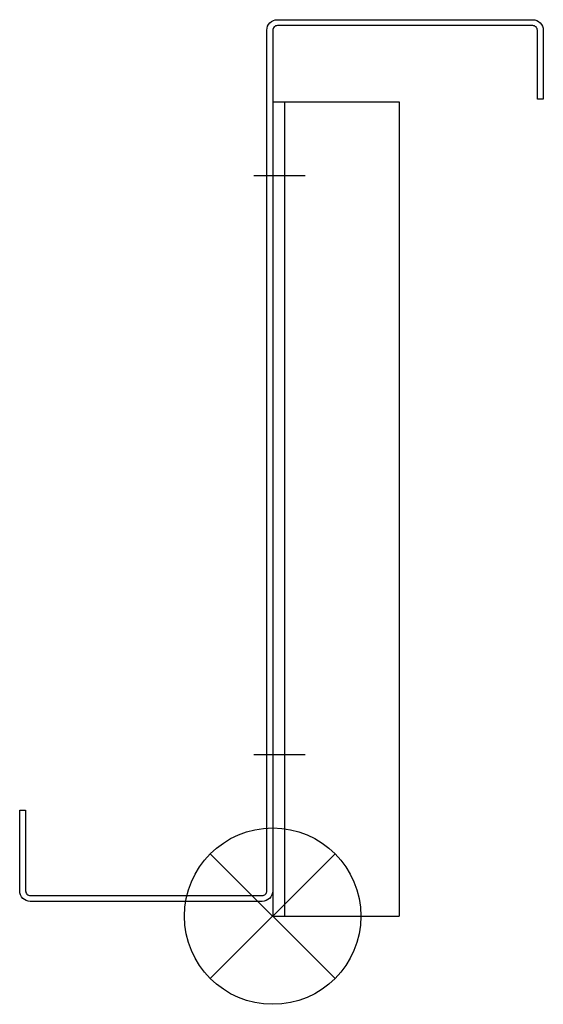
# Model space of a CAD drawing. Extents: x -86 to 92, y 550 to 885.
import ezdxf

# ---------------------------------------------------------------- set-up
doc = ezdxf.new("R2010")
doc.units = 0
doc.header["$LTSCALE"] = 100
doc.header["$MEASUREMENT"] = 0
doc.layers.get('0').update_dxf_attribs({"linetype": 'CONTINUOUS'})

# ---------------------------------------------------------------- blocks, each defined once
blk = doc.blocks.new('SOP')
at = {"color": 6}
for p, q in [((-7.07, 7.07), (7.07, -7.07)), ((7.07, 7.07), (-7.07, -7.07))]:
    blk.add_line(p, q, dxfattribs=at)
blk.add_circle((0, 0), 10, dxfattribs=at)

msp = doc.modelspace()

# ---------------------------------------------------------------- linework, layer by layer
at = {"color": 255}
for p, q in [((-0.18, 856.97), (-0.18, 579.97)), ((-0.18, 856.97), (42.82, 856.97)), ((3.82, 856.97), (3.82, 579.97)), ((42.82, 856.97), (42.82, 579.97)), ((-0.18, 579.97), (42.82, 579.97))]:
    msp.add_line(p, q, dxfattribs=at)
for p, q in [((-6.54, 831.97), (10.89, 831.97)), ((-6.54, 634.97), (10.89, 634.97))]:
    msp.add_line(p, q)
msp.add_lwpolyline([(91.82, 881.37), (91.82, 857.97), (89.82, 857.97), (89.82, 881.37, 0.414214), (88.22, 882.97), (1.42, 882.97, 0.414214), (-0.18, 881.37), (-0.18, 588.57, -0.414214), (-3.78, 584.97), (-82.58, 584.97, -0.414214), (-86.18, 588.57), (-86.18, 615.97), (-84.18, 615.97), (-84.18, 588.57, 0.414214), (-82.58, 586.97), (-3.78, 586.97, 0.414214), (-2.18, 588.57), (-2.18, 881.37, -0.414214), (1.42, 884.97), (88.22, 884.97, -0.414214)], format="xyb", close=True)

# ---------------------------------------------------------------- block references
at = {"xscale": 3, "yscale": 3, "zscale": 3}
msp.add_blockref('SOP', (-0.18, 579.97), dxfattribs=at)

doc.saveas('drawing.dxf')
